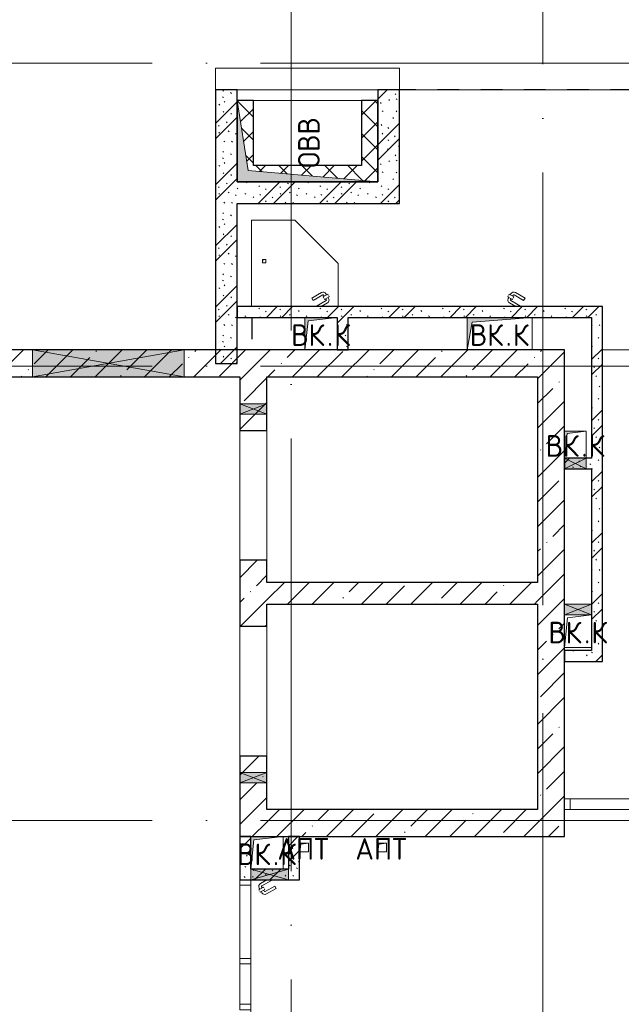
# Model space of a CAD drawing. Header units: millimetres. Extents: x -30540 to 175469, y -11730 to 122288.
# Tile 26 of 119: x -3498 to 2059, y 79900 to 89003. Entities that reach past the tile are written whole.
import ezdxf

# ---------------------------------------------------------------- set-up
doc = ezdxf.new("R2010")
doc.units = ezdxf.units.MM
for name, pattern in [('3_ Штрих_ 1 х 1 мм', [400, 200, -200]), ('ADSK_Линия сетки', [5000, 4000, -500, 0, -500]), ('ADSK_Штриховая_ш3 п1_5', [900, 600, -300])]:
    doc.linetypes.add(name, pattern=pattern)
for name, color, linetype, lineweight in [('A-____-NOTE-TEXT', 7, 'Continuous', 18), ('A-DOOR-____-OTLN', 7, 'Continuous', 18), ('A-DOOR-OPNG-OTLN', 7, 'Continuous', 18), ('A-FLOR-____-OTLN', 7, 'Continuous', 18), ('A-GENM-____-OTLN', 7, 'Continuous', 18), ('A-GLAZ-____-MCUT', 7, 'Continuous', 9), ('A-GLAZ-____-OTLN', 7, 'Continuous', 18), ('A-GLAZ-CURT-MCUT', 7, 'Continuous', 9), ('A-GLAZ-CURT-OTLN', 7, 'Continuous', 18), ('A-GLAZ-CWMG-MCUT', 7, 'Continuous', 9), ('A-GLAZ-CWMG-OTLN', 7, 'Continuous', 18), ('A-WALL-____-MCUT', 7, 'Continuous', 40), ('A-WALL-____-OTLN', 7, 'Continuous', 18), ('A-WALL-____-PATT', 7, 'Continuous', 40), ('I-WALL-____-MCUT', 7, 'Continuous', 40), ('M-EQPM-____-OTLN', 7, 'Continuous', 18), ('P-SANR-FIXT-OTLN', 7, 'Continuous', 18), ('S-GRID-____-OTLN', 7, 'Continuous', 9)]:
    doc.layers.add(name, color=color, linetype=linetype, lineweight=lineweight)
doc.layers.add('A-AREA-____-OTLN', color=4, linetype='ADSK_Штриховая_ш3 п1_5', lineweight=40, true_color=0x00ffff)
doc.styles.add('GOST Common', font='GOST_Common.ttf', dxfattribs={"height": 200})
pattern_1 = [(135, (300.56, 377.28), (-565.6854, 6e-14), [10, -790]), (135, (349.8, 474.73), (-565.6854, 6e-14), [10, -790]), (135, (423.93, 473.06), (-565.6854, 6e-14), [10, -790]), (135, (229.92, 447.9), (-565.6854, 6e-14), [10, -790]), (135, (155.08, 447.9), (-565.6854, 6e-14), [10, -790]), (135, (114.9, 369.03), (-565.6854, 6e-14), [10, -790]), (135, (132.43, 285.8), (-565.6854, 6e-14), [10, -790]), (135, (214.66, 322), (-565.6854, 6e-14), [10, -790]), (135, (198.16, 261.88), (-565.6854, 6e-14), [10, -790]), (135, (45.2, 272.9), (-565.6854, 6e-14), [10, -790]), (135, (42.32, 336.16), (-565.6854, 6e-14), [10, -790]), (135, (92.26, 192.24), (-565.6854, 6e-14), [10, -790]), (135, (7.07, 149.2), (-565.6854, 6e-14), [10, -790]), (135, (80.6, 95.1), (-565.6854, 6e-14), [10, -790]), (135, (79.53, 36.94), (-565.6854, 6e-14), [10, -790]), (135, (153.87, 74.56), (-565.6854, 6e-14), [10, -790]), (135, (228.35, 124.8), (-565.6854, 6e-14), [10, -790]), (135, (279.75, 180.4), (-565.6854, 6e-14), [10, -790]), (135, (282.9, 31.63), (-565.6854, 6e-14), [10, -790]), (135, (377.38, 53.45), (-565.6854, 6e-14), [10, -790]), (135, (352.28, 102.7), (-565.6854, 6e-14), [10, -790]), (135, (354.05, 0), (-565.6854, 6e-14), [10, -790]), (135, (553.23, 16.45), (-565.6854, 6e-14), [10, -790]), (135, (542.38, 63.45), (-565.6854, 6e-14), [10, -790]), (135, (536.58, 239.3), (-565.6854, 6e-14), [10, -790]), (135, (475.85, 203.9), (-565.6854, 6e-14), [10, -790]), (135, (475.85, 316.54), (-565.6854, 6e-14), [10, -790]), (135, (520.8, 408.7), (-565.6854, 6e-14), [10, -790]), (135, (551.1, 470.8), (-565.6854, 6e-14), [10, -790]), (135, (235.25, 537.93), (-565.6854, 6e-14), [10, -790]), (135, (407.25, 547.65), (-565.6854, 6e-14), [10, -790]), (135, (94.5, 558.6), (-565.6854, 6e-14), [10, -790]), (135, (46.4, 532.3), (-565.6854, 6e-14), [10, -790]), (135, (85.56, 465.04), (-565.6854, 6e-14), [10, -790]), (135, (355.53, 181.14), (-565.6854, 6e-14), [10, -790]), (135, (362.23, 243.6), (-565.6854, 6e-14), [10, -790]), (135, (413.45, 344.1), (-565.6854, 6e-14), [10, -790]), (135, (286.3, 273.25), (-565.6854, 6e-14), [10, -790]), (135, (423.02, 263.72), (-565.6854, 6e-14), [10, -790]), (135, (162.94, 190.2), (-565.6854, 6e-14), [10, -790]), (135, (470.25, 120.93), (-565.6854, 6e-14), [10, -790]), (135, (484.48, 9.78), (-565.6854, 6e-14), [10, -790]), (45, (0, 212.13), (-565.6854, 0), []), (45, (212.13, 0), (-565.6854, 0), []), (45, (353.55, 0), (-565.6854, 0), []), (45, (0, 353.55), (-565.6854, 0), [])]
pattern_2 = [(45, (0, 0), (-228.0985, 228.0985), []), (45, (228.1, 0), (-228.0985, 228.0985), [403.225, -80.645, 6.706, -73.939])]
pattern_3 = [(45, (0, 0), (-106.06602, 106.06602), []), (135, (0, 0), (-106.06602, -106.06602), [])]

# ---------------------------------------------------------------- blocks, each defined once
blk = doc.blocks.new('КР-Проем - Настраиваемый-3907240-01 ЭО')
at = {"layer": 'A-DOOR-OPNG-OTLN', "color": 254, "lineweight": 13, "true_color": 0xcccccc}
for p, q in [((-600, 125), (600, 125)), ((-600, -125), (600, -125))]:
    blk.add_line(p, q, dxfattribs=at)
blk = doc.blocks.new('АР_Отверстие прямоугольное - ОВВ-3645645-01 ЭО')
at = {"layer": 'A-GLAZ-____-OTLN', "lineweight": 13, "true_color": 0xf9f9f9}
blk.add_hatch(color=7, dxfattribs=at).paths.add_polyline_path([(825, -125), (825, 125), (-575, 125), (-575, -125)])
at = {"layer": 'A-GLAZ-____-MCUT', "color": 254, "lineweight": 15, "true_color": 0xcccccc}
for p, q in [((-575, 125), (-575, -125)), ((825, 125), (825, -125))]:
    blk.add_line(p, q, dxfattribs=at)
at = {"layer": 'A-GLAZ-____-OTLN', "color": 254, "lineweight": 5, "true_color": 0xcccccc}
for p, q in [((825, 125), (-575, -125)), ((-575, 125), (825, -125))]:
    blk.add_line(p, q, dxfattribs=at)
at = {"layer": 'A-GLAZ-____-OTLN', "color": 254, "lineweight": 13, "true_color": 0xcccccc}
for p, q in [((825, 125), (-575, 125)), ((-575, 125), (-575, -125)), ((825, -125), (825, 125)), ((-575, -125), (825, -125))]:
    blk.add_line(p, q, dxfattribs=at)
blk = doc.blocks.new('Системная панель - С остеклением-5021656-01 ЭО')
at = {"layer": 'A-GLAZ-CURT-MCUT', "color": 254, "lineweight": 15, "true_color": 0xcccccc}
for p, q in [((187.5, 50), (-187.5, 50)), ((-187.5, 50), (-187.5, -50)), ((187.5, -50), (187.5, 50)), ((-187.5, -50), (187.5, -50))]:
    blk.add_line(p, q, dxfattribs=at)
blk = doc.blocks.new('Прямоугольный импост - 100х50-3927568-01 ЭО')
at = {"layer": 'A-GLAZ-CWMG-MCUT', "color": 254, "lineweight": 15, "true_color": 0xcccccc}
for p, q in [((-50, 50), (0, 50)), ((-50, -50), (-50, 50)), ((0, 50), (0, -50)), ((0, -50), (-50, -50))]:
    blk.add_line(p, q, dxfattribs=at)
blk = doc.blocks.new('Прямоугольный импост - 100х50-3916767-01 ЭО')
at = {"layer": 'A-GLAZ-CWMG-MCUT', "color": 254, "lineweight": 15, "true_color": 0xcccccc}
for p, q in [((-50, 50), (0, 50)), ((-50, -50), (-50, 50)), ((0, 50), (0, -50)), ((0, -50), (-50, -50))]:
    blk.add_line(p, q, dxfattribs=at)
blk = doc.blocks.new('Системная панель - С остеклением-V17-01 ЭО')
at = {"layer": 'A-GLAZ-CURT-MCUT', "color": 254, "lineweight": 15, "true_color": 0xcccccc}
for p, q in [((545, 50), (-545, 50)), ((-545, 50), (-545, -50)), ((545, -50), (545, 50)), ((-545, -50), (545, -50))]:
    blk.add_line(p, q, dxfattribs=at)
blk = doc.blocks.new('Прямоугольный импост - 100х50-3927571-01 ЭО')
at = {"layer": 'A-GLAZ-CWMG-MCUT', "color": 254, "lineweight": 15, "true_color": 0xcccccc}
for p, q in [((0, 50), (-50, 50)), ((-50, 50), (-50, -50)), ((0, -50), (0, 50)), ((-50, -50), (0, -50))]:
    blk.add_line(p, q, dxfattribs=at)
blk = doc.blocks.new('Системная панель - С остеклением-5021652-01 ЭО')
at = {"layer": 'A-GLAZ-CURT-MCUT', "color": 254, "lineweight": 15, "true_color": 0xcccccc}
for p, q in [((337.5, 50), (-337.5, 50)), ((-337.5, 50), (-337.5, -50)), ((337.5, -50), (337.5, 50)), ((-337.5, -50), (337.5, -50))]:
    blk.add_line(p, q, dxfattribs=at)
blk = doc.blocks.new('Прямоугольный импост - 100х50-3929606-01 ЭО')
at = {"layer": 'A-GLAZ-CWMG-MCUT', "color": 254, "lineweight": 15, "true_color": 0xcccccc}
for p, q in [((-25, 50), (25, 50)), ((-25, -50), (-25, 50)), ((25, 50), (25, -50)), ((25, -50), (-25, -50))]:
    blk.add_line(p, q, dxfattribs=at)
blk = doc.blocks.new('АР_Отверстие прямоугольное - ЭОМ-4349169-01 ЭО')
at = {"layer": 'A-GLAZ-____-OTLN', "lineweight": 13, "true_color": 0xf9f9f9}
blk.add_hatch(color=7, dxfattribs=at).paths.add_polyline_path([(172.5, 125), (77.5, 125), (77.5, -125), (172.5, -125)])
at = {"layer": 'A-GLAZ-____-MCUT', "color": 254, "lineweight": 15, "true_color": 0xcccccc}
for p, q in [((77.5, 125), (77.5, -125)), ((172.5, 125), (172.5, -125))]:
    blk.add_line(p, q, dxfattribs=at)
at = {"layer": 'A-GLAZ-____-OTLN', "color": 254, "lineweight": 5, "true_color": 0xcccccc}
for p, q in [((172.5, 125), (77.5, -125)), ((77.5, 125), (172.5, -125))]:
    blk.add_line(p, q, dxfattribs=at)
at = {"layer": 'A-GLAZ-____-OTLN', "color": 254, "lineweight": 13, "true_color": 0xcccccc}
for p, q in [((172.5, 125), (77.5, 125)), ((77.5, 125), (77.5, -125)), ((172.5, -125), (172.5, 125)), ((77.5, -125), (172.5, -125))]:
    blk.add_line(p, q, dxfattribs=at)
blk = doc.blocks.new('АР_Дверь однопольная - 300х400h_200__ВК_СС-4227926-01 ЭО')
at = {"layer": 'A-DOOR-____-OTLN', "color": 254, "lineweight": 5, "true_color": 0xcccccc}
for p, q in [((-84.4, 128.3), (4.4, 179.6)), ((-71.9, 106.7), (-84.4, 128.3)), ((-71.9, 106.7), (16.9, 157.9)), ((-41.9, 54.7), (46.9, 105.9)), ((62.2, 164.4), (18.9, 139.4)), ((18.9, 139.4), (22.9, 132.5)), ((29.7, 145.7), (23.7, 156.1)), ((31.9, 116.9), (27.9, 123.8)), ((75.2, 141.9), (31.9, 116.9)), ((42.7, 123.2), (48.7, 112.8)), ((51.4, 158.2), (45.4, 168.6)), ((66.2, 157.5), (62.2, 164.4)), ((64.4, 135.7), (70.4, 125.3)), ((71.2, 148.8), (75.2, 141.9)), ((-41.9, 54.7), (-39.2, 50)), ((0, 50), (59.4, 84.3))]:
    blk.add_line(p, q, dxfattribs=at)
for centre, radius, start, end in [((19.4, 153.6), 30, 30, 120), ((19.4, 153.6), 4.99, 30, 120), ((44.4, 110.3), 4.99, 300, 30), ((44.4, 110.3), 30, 300, 30)]:
    blk.add_arc(centre, radius, start, end, dxfattribs=at)
blk = doc.blocks.new('АР_Отверстие прямоугольное - ВК_К-4905743-01 ЭО')
at = {"layer": 'A-GLAZ-____-OTLN', "lineweight": 13, "true_color": 0xf9f9f9}
blk.add_hatch(color=7, dxfattribs=at).paths.add_polyline_path([(-20, -50), (300, -50), (300, 50), (-50, 50), (-50, -50)])
at = {"layer": 'A-GLAZ-____-MCUT', "color": 254, "lineweight": 15, "true_color": 0xcccccc}
for p, q in [((-50, 50), (-50, -50)), ((300, 50), (300, -50))]:
    blk.add_line(p, q, dxfattribs=at)
at = {"layer": 'A-GLAZ-____-OTLN', "color": 254, "lineweight": 5, "true_color": 0xcccccc}
for p, q in [((300, 50), (-50, -50)), ((-50, 50), (300, -50))]:
    blk.add_line(p, q, dxfattribs=at)
at = {"layer": 'A-GLAZ-____-OTLN', "color": 254, "lineweight": 13, "true_color": 0xcccccc}
for p, q in [((300, 50), (-50, 50)), ((-50, 50), (-50, -50)), ((300, -50), (300, 50)), ((-50, -50), (300, -50))]:
    blk.add_line(p, q, dxfattribs=at)
blk = doc.blocks.new('АР_Дверь однопольная - 300х400h_200__ВК_СС-4295067-01 ЭО')
at = {"layer": 'A-DOOR-____-OTLN', "color": 254, "lineweight": 5, "true_color": 0xcccccc}
for p, q in [((-71.2, 148.8), (-75.2, 141.9)), ((-75.2, 141.9), (-31.9, 116.9)), ((-64.4, 135.7), (-70.4, 125.3)), ((-66.2, 157.5), (-62.2, 164.4)), ((-62.2, 164.4), (-18.9, 139.4)), ((-51.4, 158.2), (-45.4, 168.6)), ((-42.7, 123.2), (-48.7, 112.8)), ((41.9, 54.7), (-46.9, 105.9)), ((-31.9, 116.9), (-27.9, 123.8)), ((-29.7, 145.7), (-23.7, 156.1)), ((-18.9, 139.4), (-22.9, 132.5)), ((71.9, 106.7), (-16.9, 157.9)), ((84.4, 128.3), (-4.4, 179.6)), ((71.9, 106.7), (84.4, 128.3)), ((0, 50), (-59.4, 84.3)), ((41.9, 54.7), (39.2, 50))]:
    blk.add_line(p, q, dxfattribs=at)
for centre, radius, start, end in [((-19.4, 153.6), 30, 60, 150), ((-44.4, 110.3), 30, 150, 240), ((-44.4, 110.3), 4.99, 150, 240), ((-19.4, 153.6), 4.99, 60, 150)]:
    blk.add_arc(centre, radius, start, end, dxfattribs=at)
blk = doc.blocks.new('АР_Отверстие прямоугольное - ВК_К-4972575-01 ЭО')
at = {"layer": 'A-GLAZ-____-OTLN', "lineweight": 13, "true_color": 0xf9f9f9}
blk.add_hatch(color=7, dxfattribs=at).paths.add_polyline_path([(225, 50), (25, 50), (25, -50), (225, -50)])
at = {"layer": 'A-GLAZ-____-MCUT', "color": 254, "lineweight": 15, "true_color": 0xcccccc}
for p, q in [((25, 50), (25, -50)), ((225, 50), (225, -50))]:
    blk.add_line(p, q, dxfattribs=at)
at = {"layer": 'A-GLAZ-____-OTLN', "color": 254, "lineweight": 5, "true_color": 0xcccccc}
for p, q in [((225, 50), (25, -50)), ((25, 50), (225, -50))]:
    blk.add_line(p, q, dxfattribs=at)
at = {"layer": 'A-GLAZ-____-OTLN', "color": 254, "lineweight": 13, "true_color": 0xcccccc}
for p, q in [((225, 50), (25, 50)), ((25, 50), (25, -50)), ((225, -50), (225, 50)), ((25, -50), (225, -50))]:
    blk.add_line(p, q, dxfattribs=at)
blk = doc.blocks.new('АР_Отверстие прямоугольное - ВК_К-4428359-01 ЭО')
at = {"layer": 'A-GLAZ-____-OTLN', "lineweight": 13, "true_color": 0xf9f9f9}
blk.add_hatch(color=7, dxfattribs=at).paths.add_polyline_path([(0, 50), (0, -50), (250, -50), (250, 50)])
at = {"layer": 'A-GLAZ-____-MCUT', "color": 254, "lineweight": 15, "true_color": 0xcccccc}
for p, q in [((0, 50), (0, -50)), ((250, 50), (250, -50))]:
    blk.add_line(p, q, dxfattribs=at)
at = {"layer": 'A-GLAZ-____-OTLN', "color": 254, "lineweight": 5, "true_color": 0xcccccc}
for p, q in [((250, 50), (0, -50)), ((0, 50), (250, -50))]:
    blk.add_line(p, q, dxfattribs=at)
at = {"layer": 'A-GLAZ-____-OTLN', "color": 254, "lineweight": 13, "true_color": 0xcccccc}
for p, q in [((250, 50), (0, 50)), ((0, 50), (0, -50)), ((250, -50), (250, 50)), ((0, -50), (250, -50))]:
    blk.add_line(p, q, dxfattribs=at)
blk = doc.blocks.new('АР_Канал вертикальный прямоугольный - ВК_К-7548682-01 ЭО')
at = {"layer": 'M-EQPM-____-OTLN', "lineweight": 13, "true_color": 0xe2e2e2}
blk.add_hatch(color=254, dxfattribs=at).paths.add_polyline_path([(-150, -150), (-120, 120), (150, 150), (-150, 150)])
at = {"layer": 'M-EQPM-____-OTLN', "color": 253, "lineweight": 13, "true_color": 0xaaaaaa}
for p, q in [((150, 150), (-150, 150)), ((-150, 150), (-150, -150)), ((150, 150), (-150, 150)), ((-150, 150), (-150, -150)), ((-150, -150), (-150, 150)), ((-150, 150), (150, 150)), ((-150, -150), (-120, 120)), ((-150, -150), (-120, 120)), ((-120, 120), (150, 150)), ((-120, 120), (150, 150)), ((150, -150), (150, 150)), ((150, 150), (150, -150)), ((-150, -150), (150, -150)), ((150, -150), (-150, -150))]:
    blk.add_line(p, q, dxfattribs=at)
blk = doc.blocks.new('АР_Канал вертикальный прямоугольный - ВК_К-5078167-01 ЭО')
at = {"layer": 'M-EQPM-____-OTLN', "lineweight": 13, "true_color": 0xe2e2e2}
blk.add_hatch(color=254, dxfattribs=at).paths.add_polyline_path([(-150, -150), (-120, 120), (150, 150), (-150, 150)])
at = {"layer": 'M-EQPM-____-OTLN', "color": 253, "lineweight": 13, "true_color": 0xaaaaaa}
for p, q in [((150, 150), (-150, 150)), ((-150, 150), (-150, -150)), ((150, 150), (-150, 150)), ((-150, 150), (-150, -150)), ((-150, -150), (-150, 150)), ((-150, 150), (150, 150)), ((-150, -150), (-120, 120)), ((-150, -150), (-120, 120)), ((-120, 120), (150, 150)), ((-120, 120), (150, 150)), ((150, -150), (150, 150)), ((150, 150), (150, -150)), ((-150, -150), (150, -150)), ((150, -150), (-150, -150))]:
    blk.add_line(p, q, dxfattribs=at)
blk = doc.blocks.new('АР_Канал вертикальный прямоугольный - ВК_К-5078179-01 ЭО')
at = {"layer": 'M-EQPM-____-OTLN', "lineweight": 13, "true_color": 0xe2e2e2}
blk.add_hatch(color=254, dxfattribs=at).paths.add_polyline_path([(-300, -150), (-255, 105), (300, 150), (-300, 150)])
at = {"layer": 'M-EQPM-____-OTLN', "color": 253, "lineweight": 13, "true_color": 0xaaaaaa}
for p, q in [((300, 150), (-300, 150)), ((-300, 150), (-300, -150)), ((300, 150), (-300, 150)), ((-300, 150), (-300, -150)), ((-300, -150), (-300, 150)), ((-300, 150), (300, 150)), ((-300, -150), (-255, 105)), ((-300, -150), (-255, 105)), ((-255, 105), (300, 150)), ((-255, 105), (300, 150)), ((300, -150), (300, 150)), ((300, 150), (300, -150)), ((-300, -150), (300, -150)), ((300, -150), (-300, -150))]:
    blk.add_line(p, q, dxfattribs=at)
blk = doc.blocks.new('АР_Канал вертикальный прямоугольный - ОВВ-5078192-01 ЭО')
at = {"layer": 'M-EQPM-____-OTLN', "lineweight": 13, "true_color": 0xe2e2e2}
blk.add_hatch(color=254, dxfattribs=at).paths.add_polyline_path([(-375, -650), (-272.5, 547.5), (375, 650), (-375, 650)])
at = {"layer": 'M-EQPM-____-OTLN', "color": 253, "lineweight": 13, "true_color": 0xaaaaaa}
for p, q in [((375, 650), (-375, 650)), ((-375, 650), (-375, -650)), ((375, 650), (-375, 650)), ((-375, 650), (-375, -650)), ((-375, -650), (-375, 650)), ((-375, 650), (375, 650)), ((-272.5, 547.5), (375, 650)), ((-272.5, 547.5), (375, 650)), ((375, -650), (375, 650)), ((375, 650), (375, -650)), ((-375, -650), (-272.5, 547.5)), ((-375, -650), (-272.5, 547.5)), ((-375, -650), (375, -650)), ((375, -650), (-375, -650))]:
    blk.add_line(p, q, dxfattribs=at)
blk = doc.blocks.new('АР_Канал вертикальный прямоугольный - АПТ-5078201-01 ЭО')
at = {"layer": 'M-EQPM-____-OTLN', "lineweight": 13, "true_color": 0xe2e2e2}
blk.add_hatch(color=254, dxfattribs=at).paths.add_polyline_path([(-40, -40), (-32, 32), (40, 40), (-40, 40)])
at = {"layer": 'M-EQPM-____-OTLN', "color": 253, "lineweight": 13, "true_color": 0xaaaaaa}
for p, q in [((40, 40), (-40, 40)), ((-40, 40), (-40, -40)), ((40, 40), (-40, 40)), ((-40, 40), (-40, -40)), ((-40, -40), (-40, 40)), ((-40, 40), (40, 40)), ((-40, -40), (-32, 32)), ((-40, -40), (-32, 32)), ((-32, 32), (40, 40)), ((-32, 32), (40, 40)), ((40, -40), (40, 40)), ((40, 40), (40, -40)), ((-40, -40), (40, -40)), ((40, -40), (-40, -40))]:
    blk.add_line(p, q, dxfattribs=at)
blk = doc.blocks.new('АР_Канал вертикальный прямоугольный - ВК_К-5078234-01 ЭО')
at = {"layer": 'A-GENM-____-OTLN', "color": 253, "lineweight": 13, "true_color": 0xaaaaaa}
for p, q in [((-125, -150), (-125, 150)), ((-125, 150), (125, 150))]:
    blk.add_line(p, q, dxfattribs=at)
at = {"layer": 'M-EQPM-____-OTLN', "color": 253, "lineweight": 13, "true_color": 0xaaaaaa}
for p, q in [((-125, -150), (-125, 150)), ((-125, 150), (125, 150)), ((-125, -150), (-97.5, 122.5)), ((-97.5, 122.5), (125, 150)), ((125, 150), (125, -150)), ((125, -150), (-125, -150))]:
    blk.add_line(p, q, dxfattribs=at)
blk = doc.blocks.new('АР_Канал вертикальный прямоугольный - ВК_К-5078279-01 ЭО')
at = {"layer": 'M-EQPM-____-OTLN', "lineweight": 13, "true_color": 0xe2e2e2}
blk.add_hatch(color=254, dxfattribs=at).paths.add_polyline_path([(-100, -125), (-77.5, 102.5), (100, 125), (-100, 125)])
at = {"layer": 'M-EQPM-____-OTLN', "color": 253, "lineweight": 13, "true_color": 0xaaaaaa}
for p, q in [((100, 125), (-100, 125)), ((-100, 125), (-100, -125)), ((100, 125), (-100, 125)), ((-100, 125), (-100, -125)), ((-100, -125), (-100, 125)), ((-100, 125), (100, 125)), ((-100, -125), (-77.5, 102.5)), ((-100, -125), (-77.5, 102.5)), ((-77.5, 102.5), (100, 125)), ((-77.5, 102.5), (100, 125)), ((100, -125), (100, 125)), ((100, 125), (100, -125)), ((-100, -125), (100, -125)), ((100, -125), (-100, -125))]:
    blk.add_line(p, q, dxfattribs=at)
blk = doc.blocks.new('A-PLU-Shower_Corner_2D - 800x800-2357854-01 ЭО')
at = {"layer": 'P-SANR-FIXT-OTLN', "color": 253, "lineweight": 13, "true_color": 0xaaaaaa}
for p, q in [((-400, 800), (-800, 400)), ((-400, 800), (-800, 400)), ((0, 800), (-400, 800)), ((-400, 800), (0, 800)), ((0, 0), (0, 800)), ((0, 800), (0, 0)), ((-800, 400), (-800, 0)), ((-800, 0), (-800, 400)), ((0, 0), (-800, 0)), ((-800, 0), (0, 0))]:
    blk.add_line(p, q, dxfattribs=at)
blk = doc.blocks.new('АР_Канал вертикальный прямоугольный - ВК_ПоливКР-5235158-01 ЭО')
at = {"layer": 'M-EQPM-____-OTLN', "lineweight": 13, "true_color": 0xe2e2e2}
blk.add_hatch(color=254, dxfattribs=at).paths.add_polyline_path([(-15, -15), (-12, 12), (15, 15), (-15, 15)])
at = {"layer": 'M-EQPM-____-OTLN', "color": 253, "lineweight": 13, "true_color": 0xaaaaaa}
for p, q in [((15, 15), (-15, 15)), ((-15, 15), (-15, -15)), ((15, 15), (-15, 15)), ((-15, 15), (-15, -15)), ((-15, -15), (-15, 15)), ((-15, 15), (15, 15)), ((-15, -15), (-12, 12)), ((-15, -15), (-12, 12)), ((-12, 12), (15, 15)), ((-12, 12), (15, 15)), ((15, -15), (15, 15)), ((15, 15), (15, -15)), ((-15, -15), (15, -15)), ((15, -15), (-15, -15))]:
    blk.add_line(p, q, dxfattribs=at)
blk = doc.blocks.new('Наметкина 10_РД_АР_К1_отсоединено_rvt-1-01 ЭО')
at = {"layer": 'A-WALL-____-PATT', "lineweight": 5, "true_color": 0xcccccc}
h = blk.add_hatch(dxfattribs=at)
h.set_pattern_fill('FP_1', color=254, style=0, pattern_type=2)
h.set_pattern_definition(pattern_1)
h.paths.add_polyline_path([(-1489.7, 85825), (-1489.7, 88355), (-1689.7, 88355), (-1689.7, 85825)])
h = blk.add_hatch(dxfattribs=at)
h.set_pattern_fill('FP_1', color=254, style=0, pattern_type=2)
h.set_pattern_definition(pattern_1)
h.paths.add_polyline_path([(-189.7, 87305), (10.3, 87305), (10.3, 88355), (-189.7, 88355), (-189.7, 87505)])
h = blk.add_hatch(dxfattribs=at)
h.set_pattern_fill('FP_4', color=254, style=0, pattern_type=2)
h.set_pattern_definition(pattern_3)
h.paths.add_polyline_path([(-1394.7, 87655), (-1339.7, 87655), (-1339.7, 88255), (-1489.7, 88255), (-1459.9, 88066.6)])
h = blk.add_hatch(dxfattribs=at)
h.set_pattern_fill('FP_4', color=254, style=0, pattern_type=2)
h.set_pattern_definition(pattern_3)
h.paths.add_polyline_path([(-189.7, 87505), (-189.7, 88255), (-339.7, 88255), (-339.7, 87517.8)])
h = blk.add_hatch(dxfattribs=at)
h.set_pattern_fill('FP_4', color=254, style=0, pattern_type=2)
h.set_pattern_definition(pattern_3)
h.paths.add_polyline_path([(-339.7, 87517.8), (-339.7, 87655), (-1394.7, 87655), (-1387.2, 87607.5), (-539.1, 87534.9)])
h = blk.add_hatch(dxfattribs=at)
h.set_pattern_fill('FP_1', color=254, style=0, pattern_type=2)
h.set_pattern_definition(pattern_1)
h.paths.add_polyline_path([(-1387.2, 87305), (-189.7, 87305), (-189.7, 87505), (-1489.7, 87505), (-1489.7, 87305)])
h = blk.add_hatch(dxfattribs=at)
h.set_pattern_fill('FP_1', color=254, style=0, pattern_type=2)
h.set_pattern_definition(pattern_1)
h.paths.add_polyline_path([(1885.3, 86250), (1885.3, 86350), (-1489.7, 86350), (-1489.7, 86250), (1785.3, 86250)])
h = blk.add_hatch(dxfattribs=at)
h.set_pattern_fill('FP_1', color=254, style=0, pattern_type=2)
h.set_pattern_definition(pattern_1)
h.paths.add_polyline_path([(-464.7, 85950), (-464.7, 86250), (-564.7, 86250), (-564.7, 85950)])
h = blk.add_hatch(dxfattribs=at)
h.set_pattern_fill('FP_1', color=254, style=0, pattern_type=2)
h.set_pattern_definition(pattern_1)
h.paths.add_polyline_path([(1885.3, 85950), (1885.3, 86250), (1785.3, 86250), (1785.3, 85950)])
h = blk.add_hatch(dxfattribs=at)
h.set_pattern_fill('FP_5', color=254, style=0, pattern_type=2)
h.set_pattern_definition(pattern_2)
h.paths.add_polyline_path([(1285.3, 85700), (1535.3, 85700), (1535.3, 85950), (-13314.7, 85950), (-13314.7, 85700), (680.3, 85700)])
h = blk.add_hatch(dxfattribs=at)
h.set_pattern_fill('FP_1', color=254, style=0, pattern_type=2)
h.set_pattern_definition(pattern_1)
h.paths.add_polyline_path([(1785.3, 83170), (1885.3, 83170), (1885.3, 85950), (1785.3, 85950), (1785.3, 83500)])
h = blk.add_hatch(dxfattribs=at)
h.set_pattern_fill('FP_5', color=254, style=0, pattern_type=2)
h.set_pattern_definition(pattern_2)
h.paths.add_polyline_path([(-1464.7, 81450), (-1214.7, 81450), (-1214.7, 82195), (-1464.7, 82195), (-1464.7, 81947.5)])
h.paths.add_polyline_path([(-1214.7, 83395), (-1214.7, 84005), (-1464.7, 84005), (-1464.7, 83395)])
h.paths.add_polyline_path([(-1214.7, 85205), (-1214.7, 85700), (-1464.7, 85700), (-1464.7, 85205)])
h = blk.add_hatch(dxfattribs=at)
h.set_pattern_fill('FP_5', color=254, style=0, pattern_type=2)
h.set_pattern_definition(pattern_2)
h.paths.add_polyline_path([(1285.3, 81700), (1535.3, 81700), (1535.3, 85700), (1285.3, 85700), (1285.3, 82284)])
h = blk.add_hatch(dxfattribs=at)
h.set_pattern_fill('FP_1', color=254, style=0, pattern_type=2)
h.set_pattern_definition(pattern_1)
h.paths.add_polyline_path([(1557.8, 84850), (1785.3, 84850), (1785.3, 84950), (1535.3, 84950), (1535.3, 84850)])
h = blk.add_hatch(dxfattribs=at)
h.set_pattern_fill('FP_5', color=254, style=0, pattern_type=2)
h.set_pattern_definition(pattern_2)
h.paths.add_polyline_path([(1285.3, 83600), (1285.3, 83800), (-1214.7, 83800), (-1214.7, 83600), (118.9, 83600)])
h = blk.add_hatch(dxfattribs=at)
h.set_pattern_fill('FP_1', color=254, style=0, pattern_type=2)
h.set_pattern_definition(pattern_1)
h.paths.add_polyline_path([(1535.3, 83070), (1885.3, 83070), (1885.3, 83170), (1535.3, 83170)])
h = blk.add_hatch(dxfattribs=at)
h.set_pattern_fill('FP_5', color=254, style=0, pattern_type=2)
h.set_pattern_definition(pattern_2)
h.paths.add_polyline_path([(1535.3, 81450), (1535.3, 81700), (-1214.7, 81700), (-1214.7, 81450), (118.9, 81450)])
h = blk.add_hatch(dxfattribs=at)
h.set_pattern_fill('FP_1', color=254, style=0, pattern_type=2)
h.set_pattern_definition(pattern_1)
h.paths.add_polyline_path([(-1364.7, 81050), (-1364.7, 81450), (-1464.7, 81450), (-1464.7, 81050)])
h = blk.add_hatch(dxfattribs=at)
h.set_pattern_fill('FP_1', color=254, style=0, pattern_type=2)
h.set_pattern_definition(pattern_1)
h.paths.add_polyline_path([(-914.7, 81150), (-914.7, 81450), (-1014.7, 81450), (-1014.7, 81150)])
h = blk.add_hatch(dxfattribs=at)
h.set_pattern_fill('FP_1', color=254, style=0, pattern_type=2)
h.set_pattern_definition(pattern_1)
h.paths.add_polyline_path([(-1364.7, 81050), (-914.7, 81050), (-914.7, 81150), (-1364.7, 81150)])
at = {"layer": 'A-AREA-____-OTLN', "color": 7, "linetype": '3_ Штрих_ 1 х 1 мм', "lineweight": 30, "true_color": 0xccffff}
for p, q in [((4560.3, 88354.7), (10.2, 88354.7)), ((-1352.7, 86354), (-1352.7, 86350)), ((-1352.7, 86250), (-1352.7, 85950))]:
    blk.add_line(p, q, dxfattribs=at)
at = {"layer": 'A-FLOR-____-OTLN', "color": 254, "lineweight": 13, "true_color": 0xcccccc}
for p, q in [((4560.3, 88354.7), (10.3, 88354.7)), ((4960.3, 85950), (1885.3, 85950)), ((1885.3, 85950), (4960.3, 85950)), ((-1464.7, 84005), (-1464.7, 85205)), ((-1464.7, 82195), (-1464.7, 83395)), ((-1364.7, 81000), (-1364.7, 79750))]:
    blk.add_line(p, q, dxfattribs=at)
at = {"layer": 'A-WALL-____-MCUT', "color": 254, "lineweight": 30, "true_color": 0xcccccc}
for p, q in [((-1689.7, 88355), (-1689.7, 85825)), ((-1489.7, 88355), (-1689.7, 88355)), ((-1489.7, 87505), (-1489.7, 88355)), ((-189.7, 88355), (-189.7, 87505)), ((10.3, 88355), (-189.7, 88355)), ((10.3, 87305), (10.3, 88355)), ((-1489.7, 88255), (-1489.7, 87655)), ((-1339.7, 88255), (-1489.7, 88255)), ((-1339.7, 87655), (-1339.7, 88255)), ((-339.7, 88255), (-339.7, 87655)), ((-189.7, 88255), (-339.7, 88255)), ((-189.7, 87505), (-189.7, 88255)), ((-1489.7, 87655), (-1489.7, 87505)), ((-339.7, 87655), (-1339.7, 87655)), ((-189.7, 87505), (-1489.7, 87505)), ((-1489.7, 87505), (-339.7, 87505)), ((-339.7, 87505), (-189.7, 87505)), ((-1489.7, 87305), (-189.7, 87305)), ((-1489.7, 85825), (-1489.7, 87305)), ((-189.7, 87305), (10.3, 87305)), ((-1689.7, 85825), (-1489.7, 85825)), ((1285.3, 83800), (-1214.7, 83800)), ((-1214.7, 83600), (1285.3, 83600))]:
    blk.add_line(p, q, dxfattribs=at)
at = {"layer": 'A-WALL-____-OTLN', "color": 254, "lineweight": 13, "true_color": 0xcccccc}
for p, q in [((-1689.7, 88555), (10.3, 88555)), ((-1689.7, 88555), (-1689.7, 88355)), ((10.3, 88355), (10.3, 88555)), ((-189.7, 88355), (-1489.7, 88355))]:
    blk.add_line(p, q, dxfattribs=at)
at = {"layer": 'I-WALL-____-MCUT', "color": 254, "lineweight": 30, "true_color": 0xcccccc}
for p, q in [((1885.3, 86350), (-1489.7, 86350)), ((-1489.7, 86350), (-1489.7, 86250)), ((1885.3, 86250), (1885.3, 86350)), ((-1489.7, 86250), (-564.7, 86250)), ((-564.7, 86250), (-564.7, 85950)), ((-464.7, 86250), (1785.3, 86250)), ((-464.7, 85950), (-464.7, 86250)), ((1785.3, 86250), (1785.3, 85950)), ((1885.3, 85950), (1885.3, 86250)), ((-3379.7, 85950), (-13314.7, 85950)), ((-1979.7, 85950), (-3379.7, 85950)), ((1535.3, 85950), (-1979.7, 85950)), ((-564.7, 85950), (-464.7, 85950)), ((1535.3, 85700), (1535.3, 85950)), ((1785.3, 85950), (1785.3, 84950)), ((1885.3, 83170), (1885.3, 85950)), ((-4239.7, 85700), (-3379.7, 85700)), ((-3379.7, 85700), (-1979.7, 85700)), ((-1979.7, 85700), (-1464.7, 85700)), ((-1464.7, 85700), (-1464.7, 85452.5)), ((-1214.7, 85700), (1285.3, 85700)), ((-1214.7, 85452.5), (-1214.7, 85700)), ((1285.3, 85700), (1285.3, 83800)), ((1535.3, 84950), (1535.3, 85700)), ((-1464.7, 85452.5), (-1464.7, 85357.5)), ((-1214.7, 85357.5), (-1214.7, 85452.5)), ((-1464.7, 85357.5), (-1464.7, 85205)), ((-1214.7, 85205), (-1214.7, 85357.5)), ((-1464.7, 85205), (-1214.7, 85205)), ((1535.3, 84850), (1535.3, 84950)), ((1735.3, 84950), (1535.3, 84950)), ((1535.3, 84950), (1535.3, 84850)), ((1785.3, 84950), (1735.3, 84950)), ((1535.3, 83600), (1535.3, 84850)), ((1535.3, 84850), (1735.3, 84850)), ((1735.3, 84850), (1785.3, 84850)), ((1785.3, 84850), (1785.3, 83600)), ((-1214.7, 84005), (-1464.7, 84005)), ((-1464.7, 84005), (-1464.7, 83395)), ((-1214.7, 83800), (-1214.7, 84005)), ((-1214.7, 83395), (-1214.7, 83600)), ((1285.3, 83600), (1285.3, 81700)), ((1535.3, 83500), (1535.3, 83600)), ((1785.3, 83600), (1785.3, 83500)), ((1535.3, 81700), (1535.3, 83500)), ((1785.3, 83500), (1785.3, 83170)), ((-1464.7, 83395), (-1214.7, 83395)), ((1785.3, 83170), (1535.3, 83170)), ((1535.3, 83170), (1535.3, 83070)), ((1885.3, 83070), (1885.3, 83170)), ((1535.3, 83070), (1885.3, 83070)), ((-1214.7, 82195), (-1464.7, 82195)), ((-1464.7, 82195), (-1464.7, 82042.5)), ((-1214.7, 82042.5), (-1214.7, 82195)), ((-1464.7, 82042.5), (-1464.7, 81947.5)), ((-1214.7, 81947.5), (-1214.7, 82042.5)), ((-1464.7, 81947.5), (-1464.7, 81450)), ((-1214.7, 81700), (-1214.7, 81947.5)), ((1285.3, 81700), (-1214.7, 81700)), ((1535.3, 81450), (1535.3, 81700)), ((-1464.7, 81450), (-1464.7, 81050)), ((-1364.7, 81450), (-1464.7, 81450)), ((-1464.7, 81450), (-1214.7, 81450)), ((-1364.7, 81150), (-1364.7, 81450)), ((-1214.7, 81450), (1535.3, 81450)), ((-914.7, 81450), (-1014.7, 81450)), ((-1014.7, 81450), (-1014.7, 81150)), ((-914.7, 81150), (-914.7, 81450)), ((-1014.7, 81150), (-1364.7, 81150)), ((-914.7, 81050), (-914.7, 81150)), ((-1464.7, 81050), (-1364.7, 81050)), ((-1364.7, 81050), (-1014.7, 81050)), ((-1014.7, 81050), (-914.7, 81050))]:
    blk.add_line(p, q, dxfattribs=at)
at = {"layer": 'A-DOOR-____-OTLN', "color": 254, "lineweight": 13, "true_color": 0xcccccc}
for name, p in [('АР_Дверь однопольная - 300х400h_200__ВК_СС-4227926-01 ЭО', (-714.7, 86300)), ('АР_Дверь однопольная - 300х400h_200__ВК_СС-4295067-01 ЭО', (1085.3, 86300))]:
    blk.add_blockref(name, p, dxfattribs=at)
for name, p, rotation in [('КР-Проем - Настраиваемый-3907240-01 ЭО', (-1339.7, 84605), 89.9999999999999), ('КР-Проем - Настраиваемый-3907240-01 ЭО', (-1339.7, 82795), 89.9999999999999), ('АР_Дверь однопольная - 300х400h_200__ВК_СС-4227926-01 ЭО', (-1214.7, 81100), 180)]:
    blk.add_blockref(name, p, dxfattribs=dict(at, rotation=rotation))
at = {"layer": 'A-GLAZ-____-OTLN', "color": 254, "lineweight": 13, "true_color": 0xcccccc}
for name, p in [('АР_Отверстие прямоугольное - ОВВ-3645645-01 ЭО', (-2804.7, 85825)), ('АР_Отверстие прямоугольное - ВК_К-4905743-01 ЭО', (-1314.7, 81100))]:
    blk.add_blockref(name, p, dxfattribs=at)
for name, p, rotation in [('АР_Отверстие прямоугольное - ЭОМ-4349169-01 ЭО', (-1339.7, 85530), 269.9999999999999), ('АР_Отверстие прямоугольное - ВК_К-4972575-01 ЭО', (1760.3, 84900), 180), ('АР_Отверстие прямоугольное - ВК_К-4428359-01 ЭО', (1785.3, 83550), 180), ('АР_Отверстие прямоугольное - ЭОМ-4349169-01 ЭО', (-1339.7, 82120), 269.9999999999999)]:
    blk.add_blockref(name, p, dxfattribs=dict(at, rotation=rotation))
at = {"layer": 'A-GLAZ-CURT-OTLN', "color": 254, "lineweight": 13, "true_color": 0xcccccc}
for name, p, rotation in [('Системная панель - С остеклением-V17-01 ЭО', (2130.3, 81750), 180), ('Системная панель - С остеклением-5021652-01 ЭО', (-1414.7, 80662.5), 89.99999999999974), ('Системная панель - С остеклением-5021656-01 ЭО', (-1414.7, 80087.5), 89.99999999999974)]:
    blk.add_blockref(name, p, dxfattribs=dict(at, rotation=rotation))
at = {"layer": 'A-GLAZ-CWMG-OTLN', "color": 254, "lineweight": 13, "true_color": 0xcccccc, "extrusion": (0, 0, -1)}
blk.add_blockref('Прямоугольный импост - 100х50-3916767-01 ЭО', (-1535.3, 81750), dxfattribs=at)
at = {"layer": 'A-GLAZ-CWMG-OTLN', "color": 254, "lineweight": 13, "true_color": 0xcccccc, "extrusion": (0, 0, -1), "rotation": 90.00000000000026}
for name, p in [('Прямоугольный импост - 100х50-3927568-01 ЭО', (1414.7, 81050)), ('Прямоугольный импост - 100х50-3929606-01 ЭО', (1414.7, 80300))]:
    blk.add_blockref(name, p, dxfattribs=at)
at = {"layer": 'A-GLAZ-CWMG-OTLN', "color": 254, "lineweight": 13, "true_color": 0xcccccc, "rotation": 269.9999999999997}
blk.add_blockref('Прямоугольный импост - 100х50-3927571-01 ЭО', (-1414.7, 79850), dxfattribs=at)
at = {"layer": 'M-EQPM-____-OTLN', "color": 253, "lineweight": 5, "true_color": 0xaaaaaa, "rotation": 89.9999999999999}
blk.add_blockref('АР_Канал вертикальный прямоугольный - ОВВ-5078192-01 ЭО', (-839.7, 87880), dxfattribs=at)
at = {"layer": 'M-EQPM-____-OTLN', "color": 253, "lineweight": 5, "true_color": 0xaaaaaa}
for name, p in [('АР_Канал вертикальный прямоугольный - ВК_ПоливКР-5235158-01 ЭО', (-1239.7, 86770)), ('АР_Канал вертикальный прямоугольный - ВК_К-7548682-01 ЭО', (-714.7, 86100)), ('АР_Канал вертикальный прямоугольный - ВК_К-5078179-01 ЭО', (935.3, 86100)), ('АР_Канал вертикальный прямоугольный - ВК_К-5078279-01 ЭО', (1635.3, 85075)), ('АР_Канал вертикальный прямоугольный - ВК_К-5078234-01 ЭО', (1660.3, 83350)), ('АР_Канал вертикальный прямоугольный - ВК_К-5078167-01 ЭО', (-1214.7, 81300)), ('АР_Канал вертикальный прямоугольный - АПТ-5078201-01 ЭО', (-869.7, 81350)), ('АР_Канал вертикальный прямоугольный - АПТ-5078201-01 ЭО', (-149.7, 81350))]:
    blk.add_blockref(name, p, dxfattribs=at)
at = {"layer": 'P-SANR-FIXT-OTLN', "color": 253, "lineweight": 5, "true_color": 0xaaaaaa, "rotation": 269.9999999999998}
blk.add_blockref('A-PLU-Shower_Corner_2D - 800x800-2357854-01 ЭО', (-1357, 86350), dxfattribs=at)
at = {"layer": 'A-____-NOTE-TEXT', "color": 253, "lineweight": 5, "true_color": 0xaaaaaa, "insert": (-926.9, 87631.8), "char_height": 200, "width": 609.282, "attachment_point": 1, "rotation": 90, "style": 'GOST Common'}
blk.add_mtext('ОВВ', dxfattribs=at)
at = {"layer": 'A-____-NOTE-TEXT', "color": 253, "lineweight": 5, "true_color": 0xaaaaaa, "char_height": 200, "attachment_point": 1, "style": 'GOST Common'}
for s, insert, width in [('ВК', (-989.9, 86187.2), 400.844), ('\\fGOST Common|b0|i0|c204|p34|;К', (-593, 86187.2), 192.405), ('ВК', (660.1, 86187.2), 400.844), ('\\fGOST Common|b0|i0|c204|p34|;К', (1057, 86187.2), 192.405), ('\\fGOST Common|b0|i0|c204|p34|;.', (-659.2, 86187.2), 80.169), ('\\fGOST Common|b0|i0|c204|p34|;.', (990.8, 86187.2), 80.169), ('ВК', (1360.1, 85162.2), 400.844), ('\\fGOST Common|b0|i0|c204|p34|;К', (1757, 85162.2), 192.405), ('\\fGOST Common|b0|i0|c204|p34|;.', (1690.8, 85162.2), 80.169), ('ВК', (1385.1, 83437.2), 400.844), ('\\fGOST Common|b0|i0|c204|p34|;К', (1782, 83437.2), 192.405), ('\\fGOST Common|b0|i0|c204|p34|;.', (1715.8, 83437.2), 80.169), ('ВК', (-1489.9, 81387.2), 400.844), ('АПТ', (-1117.9, 81437.2), 609.282), ('\\fGOST Common|b0|i0|c204|p34|;К', (-1093, 81387.2), 192.405), ('АПТ', (-397.9, 81437.2), 609.282), ('\\fGOST Common|b0|i0|c204|p34|;.', (-1159.2, 81387.2), 80.169)]:
    blk.add_mtext(s, dxfattribs=dict(at, insert=insert, width=width))

msp = doc.modelspace()

# ---------------------------------------------------------------- linework, layer by layer
at = {"layer": 'S-GRID-____-OTLN', "color": 253, "linetype": 'ADSK_Линия сетки', "true_color": 0xaaaaaa}
for p, q in [((-989.7, 26129.3), (-989.7, 98105.9)), ((1335.3, 23589.3), (1335.3, 98105.9)), ((17726.8, 88600), (-28904.3, 88600)), ((17726.8, 85800), (-28904.3, 85800)), ((17726.8, 81600), (-28904.3, 81600))]:
    msp.add_line(p, q, dxfattribs=at)

# ---------------------------------------------------------------- block references
at = {"lineweight": 5}
msp.add_blockref('Наметкина 10_РД_АР_К1_отсоединено_rvt-1-01 ЭО', (0, 0), dxfattribs=at)

doc.saveas('drawing.dxf')
